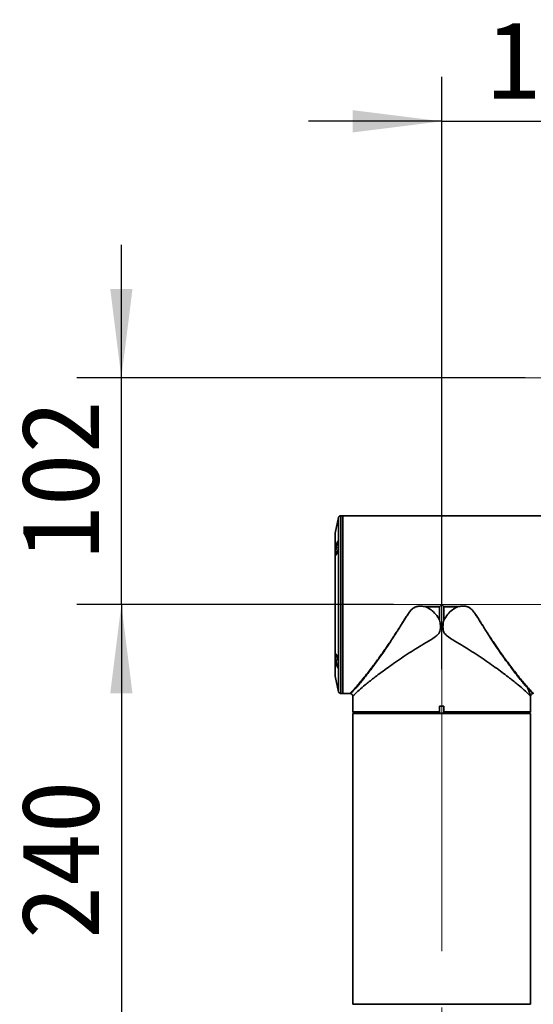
# Model space of a CAD drawing. Header units: millimetres. Extents: x -55 to 731, y 0 to 297.
# Tile 11 of 14: x 186 to 210, y 213 to 257. Entities that reach past the tile are written whole.
import ezdxf

# ---------------------------------------------------------------- set-up
doc = ezdxf.new("R2010")
doc.units = ezdxf.units.MM
doc.linetypes.add('CENTERX2', pattern=[20.32, 12.7, -2.54, 2.54, -2.54])
doc.layers.add('中心线层', color=6, linetype='CENTERX2', lineweight=25)
doc.layers.add('标注层', color=150, linetype='Continuous')
doc.styles.add('SLDTEXTSTYLE1', font='仿宋_GB2312')
doc.dimstyles.new('SLDDIMSTYLE0', dxfattribs={"dimtxt": 3.5, "dimasz": 4, "dimexe": 0, "dimexo": 0.0625, "dimgap": 0.875, "dimtad": 2, "dimlfac": 10, "dimrnd": 1e-09, "dimzin": 12, "dimdsep": 46, "dimtxsty": 'SLDTEXTSTYLE1', "dimsah": 1, "dimcen": 0.09, "dimadec": 0, "dimazin": 3, "dimtfac": 1, "dimtdec": 3, "dimtmove": 0, "dimatfit": 0, "dimfxl": 0, "dimfrac": 2, "dimtolj": 1, "dimtzin": 12, "dimarcsym": 0})
doc.dimstyles.new('SLDDIMSTYLE2', dxfattribs={"dimtxt": 3.5, "dimasz": 4, "dimexe": 0, "dimexo": 0.0625, "dimgap": 0.875, "dimtad": 2, "dimdec": 0, "dimlfac": 10, "dimrnd": 1e-09, "dimzin": 12, "dimdsep": 46, "dimtxsty": 'SLDTEXTSTYLE1', "dimsah": 1, "dimcen": 0.09, "dimadec": 0, "dimazin": 3, "dimtfac": 1, "dimtdec": 3, "dimtofl": 0, "dimtmove": 0, "dimatfit": 3, "dimfxl": 0, "dimfrac": 2, "dimtolj": 1, "dimtzin": 12, "dimarcsym": 0})

# ---------------------------------------------------------------- blocks, each defined once
blk = doc.blocks.new('_D_4')
at = {"layer": '标注层'}
for p, q in [((203.226, 230.655), (188.974, 230.655)), ((190.974, 230.655), (190.974, 206.654)), ((209.108, 206.654), (188.974, 206.654))]:
    blk.add_line(p, q, dxfattribs=at)
for points in [[(190.974, 230.655), (190.474, 226.655), (191.474, 226.655)], [(190.974, 206.654), (191.474, 210.654), (190.474, 210.654)]]:
    blk.add_solid(points, dxfattribs=at)
at = {"layer": '标注层', "insert": (186.462, 215.599), "char_height": 3.5, "attachment_point": 1, "rotation": 90, "style": 'SLDTEXTSTYLE1'}
blk.add_mtext('240', dxfattribs=at)
blk = doc.blocks.new('_D_5')
at = {"layer": '标注层'}
for p, q in [((190.974, 240.855), (190.974, 246.855)), ((209.138, 240.855), (188.974, 240.855)), ((190.974, 230.655), (190.974, 240.855)), ((203.226, 230.655), (188.974, 230.655)), ((190.974, 230.655), (190.974, 224.655))]:
    blk.add_line(p, q, dxfattribs=at)
for points in [[(190.974, 240.855), (191.474, 244.855), (190.474, 244.855)], [(190.974, 230.655), (190.474, 226.655), (191.474, 226.655)]]:
    blk.add_solid(points, dxfattribs=at)
at = {"layer": '标注层', "insert": (186.462, 232.7), "char_height": 3.5, "attachment_point": 1, "rotation": 90, "style": 'SLDTEXTSTYLE1'}
blk.add_mtext('102', dxfattribs=at)
blk = doc.blocks.new('_D_6')
at = {"layer": '标注层'}
for p, q in [((205.388, 227.755), (205.388, 254.407)), ((215.588, 237.645), (215.588, 254.407)), ((205.388, 252.407), (199.388, 252.407)), ((205.388, 252.407), (215.588, 252.407)), ((215.588, 252.407), (221.588, 252.407))]:
    blk.add_line(p, q, dxfattribs=at)
for points in [[(205.388, 252.407), (201.388, 252.907), (201.388, 251.907)], [(215.588, 252.407), (219.588, 251.907), (219.588, 252.907)]]:
    blk.add_solid(points, dxfattribs=at)
at = {"layer": '标注层', "insert": (207.433, 256.919), "char_height": 3.5, "attachment_point": 1, "style": 'SLDTEXTSTYLE1'}
blk.add_mtext('102', dxfattribs=at)

msp = doc.modelspace()

# ---------------------------------------------------------------- linework, layer by layer
at = {"color": 7, "linetype": 'Continuous', "lineweight": 35}
for p, q in [((200.7504, 234.5768), (200.5916, 233.8713)), ((200.9379, 234.6548), (200.8479, 234.6548)), ((210.3779, 234.6548), (200.9379, 234.6548)), ((200.9379, 234.6548), (200.9379, 226.6548)), ((200.9379, 234.6548), (200.9379, 230.6548)), ((200.5892, 233.8493), (200.5892, 227.4604)), ((200.7449, 233.4943), (200.7421, 233.4966)), ((200.6429, 232.9042), (200.6461, 232.9018)), ((200.9379, 230.6548), (200.9379, 226.6548)), ((204.6712, 230.5634), (204.671, 230.5615)), ((205.2955, 230.5615), (204.671, 230.5615)), ((204.6712, 230.5634), (205.2965, 230.5634)), ((205.2955, 230.5615), (205.2955, 229.9548)), ((205.2963, 230.5632), (205.2965, 230.5634)), ((205.2965, 230.5634), (205.3879, 230.6548)), ((205.3879, 230.6548), (205.4793, 230.5634)), ((205.4793, 230.5634), (205.4795, 230.5632)), ((205.4793, 230.5634), (206.1047, 230.5634)), ((205.4803, 229.9547), (205.4803, 230.5615)), ((206.1048, 230.5615), (205.4803, 230.5615)), ((206.1047, 230.5634), (206.1048, 230.5615)), ((200.5916, 227.4384), (200.7504, 226.7329)), ((200.8479, 226.6548), (200.9379, 226.6548)), ((200.9379, 226.6548), (201.2647, 226.6548)), ((201.3879, 226.5234), (201.3879, 226.0848)), ((209.3879, 225.8251), (209.3879, 226.5234)), ((201.3879, 226.0848), (201.3892, 226.0848)), ((201.3892, 226.0848), (201.3892, 225.8251)), ((205.2879, 226.0848), (205.2879, 225.8251)), ((205.2879, 226.0848), (205.4879, 226.0848)), ((205.4879, 226.0848), (205.4879, 225.8251)), ((201.3879, 225.7548), (201.3879, 212.6748)), ((201.3879, 225.7548), (205.3879, 225.7548)), ((201.3892, 225.8251), (205.2879, 225.8251)), ((201.4391, 225.7751), (201.4079, 225.8064)), ((205.2929, 225.7751), (201.4391, 225.7751)), ((201.4391, 225.7748), (201.4391, 225.7751)), ((201.4391, 225.7748), (205.2929, 225.7748)), ((201.8879, 225.7548), (201.8879, 225.7748)), ((205.2879, 225.8064), (205.2929, 225.7751)), ((205.2929, 225.7751), (205.2929, 225.7748)), ((205.2929, 225.7748), (205.483, 225.7748)), ((205.3879, 225.7548), (209.3879, 225.7548)), ((205.483, 225.7751), (205.4879, 225.8064)), ((209.3379, 225.7751), (205.483, 225.7751)), ((205.483, 225.7748), (205.483, 225.7751)), ((205.483, 225.7748), (209.3379, 225.7748)), ((205.4879, 225.8251), (209.3879, 225.8251)), ((209.1379, 225.7548), (209.1379, 225.7748)), ((209.3379, 225.7751), (209.3879, 225.8251)), ((209.3379, 225.7748), (209.3379, 225.7751)), ((209.3879, 212.6748), (209.3879, 225.7548)), ((201.3879, 212.6748), (205.3879, 212.6748)), ((205.3879, 212.6748), (209.3879, 212.6748))]:
    msp.add_line(p, q, dxfattribs=at)
at = {"color": 8, "linetype": 'Continuous', "lineweight": 35}
for p, q in [((200.7504, 226.7329), (200.7504, 234.5768)), ((200.8479, 234.6548), (200.8479, 227.8264)), ((200.5916, 233.8713), (200.5916, 227.4384)), ((200.8479, 227.8264), (200.8479, 226.6548))]:
    msp.add_line(p, q, dxfattribs=at)
at = {"color": 7, "linetype": 'Continuous', "lineweight": 35}
for centre, start, end in [((200.8479, 234.5548), 90, 167.31962), ((200.6892, 233.8493), 167.31962, 180), ((200.6892, 227.4604), 180, 192.68038), ((200.8479, 226.7548), 192.68038, 270)]:
    msp.add_arc(centre, 0.1, start, end, dxfattribs=at)
for points, knots in [([(200.6763, 233.409), (200.6855, 233.437), (200.7039, 233.4931), (200.7276, 233.526), (200.7414, 233.5143), (200.7478, 233.4807), (200.7501, 233.4445), (200.7498, 233.3987), (200.746, 233.3277), (200.7349, 233.2245), (200.7136, 233.0989), (200.6871, 232.9898), (200.659, 232.9127), (200.6332, 232.8784), (200.6172, 232.8906), (200.6097, 232.9242), (200.607, 232.9604), (200.6074, 233.0063), (200.6119, 233.0773), (200.6249, 233.1799), (200.6486, 233.3067), (200.6671, 233.3749), (200.6763, 233.409)], [0, 0, 0, 0, 0.0624425, 0.1248413, 0.1872086, 0.2184946, 0.2498825, 0.281293, 0.3125816, 0.3750218, 0.4375148, 0.4999811, 0.5624387, 0.6248351, 0.6872713, 0.7185836, 0.7500243, 0.7813005, 0.8127488, 0.8751415, 0.9375591, 1, 1, 1, 1]), ([(200.6887, 233.3959), (200.6794, 233.3637), (200.661, 233.2992), (200.6411, 233.1987), (200.6294, 233.1211), (200.6231, 233.0653), (200.6197, 233.0146), (200.6194, 232.9714), (200.622, 232.9365), (200.6261, 232.9221), (200.6281, 232.915)], [0, 0, 0, 0, 0.199856, 0.3994492, 0.4995654, 0.5996789, 0.7000054, 0.7997651, 0.9000678, 1, 1, 1, 1]), ([(200.7387, 233.4994), (200.7313, 233.4921), (200.7165, 233.4775), (200.6979, 233.4231), (200.6887, 233.3959)], [0, 0, 0, 0, 0.4996129, 1, 1, 1, 1]), ([(200.9372, 232.6898), (200.937, 232.684), (200.9366, 232.6716), (200.9361, 232.6482), (200.9358, 232.6215), (200.9356, 232.5936), (200.9357, 232.5679), (200.936, 232.5471), (200.9365, 232.5323), (200.9369, 232.5271), (200.9371, 232.5246)], [0, 0, 0, 0, 0.1102845, 0.232277, 0.3635551, 0.500006, 0.6364596, 0.7677247, 0.8897165, 1, 1, 1, 1]), ([(200.9371, 232.3612), (200.937, 232.3539), (200.9368, 232.3394), (200.9368, 232.2931), (200.9368, 232.2362), (200.937, 232.1971), (200.9371, 232.1775)], [0, 0, 0, 0, 0.2500184, 0.4999844, 0.7499754, 1, 1, 1, 1]), ([(200.9371, 230.7768), (200.9369, 230.7508), (200.9367, 230.6986), (200.9366, 230.6228), (200.9367, 230.561), (200.9369, 230.5416), (200.9371, 230.5319)], [0, 0, 0, 0, 0.2500003, 0.4999944, 0.7499968, 1, 1, 1, 1]), ([(200.9371, 230.4543), (200.937, 230.447), (200.9368, 230.4325), (200.9368, 230.3862), (200.9368, 230.3293), (200.937, 230.2902), (200.9371, 230.2706)], [0, 0, 0, 0, 0.2500199, 0.5000066, 0.7499991, 1, 1, 1, 1]), ([(201.5087, 226.8795), (201.5562, 226.9331), (201.6247, 227.0102), (201.7289, 227.135), (201.8033, 227.2258), (201.878, 227.3186), (201.952, 227.4117), (202.0244, 227.5042), (202.1346, 227.6467), (202.2754, 227.8329), (202.4466, 228.0654), (202.6092, 228.2917), (202.7643, 228.5127), (202.9284, 228.7518), (203.0881, 228.9906), (203.2476, 229.2352), (203.3782, 229.4394), (203.4812, 229.6039), (203.5694, 229.7465), (203.6554, 229.8864), (203.7183, 229.988), (203.7642, 230.0609), (203.7946, 230.1071), (203.8329, 230.1742), (203.8703, 230.2098), (203.8787, 230.2355), (203.8788, 230.2355), (203.8788, 230.2355), (203.8788, 230.2355), (203.8788, 230.2356), (203.8789, 230.2357), (203.8791, 230.236), (203.8794, 230.2364), (203.88, 230.2374), (203.8815, 230.2394), (203.8856, 230.2453), (203.8988, 230.2642), (203.9462, 230.33), (204.0211, 230.4234), (204.1407, 230.5238), (204.2894, 230.5814), (204.4741, 230.5885), (204.6035, 230.5701), (204.6726, 230.5602)], [0, 0, 0, 0, 0.0771686, 0.1111333, 0.1437386, 0.1749025, 0.2045124, 0.2325603, 0.2590469, 0.3290408, 0.3849801, 0.436622, 0.4933595, 0.5383899, 0.5966702, 0.6478808, 0.6920236, 0.7221595, 0.7472726, 0.7772983, 0.8051979, 0.8073606, 0.8205246, 0.8329465, 0.8458391, 0.8458424, 0.845844, 0.8458476, 0.8458547, 0.8458668, 0.8458895, 0.8459306, 0.8460091, 0.8461659, 0.8464969, 0.8472531, 0.8497552, 0.8580305, 0.8877017, 0.9091412, 0.9349956, 0.9653228, 1, 1, 1, 1]), ([(201.5391, 226.9554), (201.5916, 227.0162), (201.6993, 227.1411), (201.8964, 227.3807), (202.0848, 227.618), (202.252, 227.8352), (202.3926, 228.0217), (202.5374, 228.218), (202.6849, 228.4226), (202.8008, 228.5869), (202.8853, 228.7085), (202.9398, 228.7875), (202.9992, 228.8746), (203.0636, 228.97), (203.1331, 229.0738), (203.2068, 229.1853), (203.277, 229.2927), (203.3358, 229.3835), (203.3732, 229.4416), (203.3938, 229.4738), (203.4079, 229.496), (203.4254, 229.5235), (203.4485, 229.5599), (203.4738, 229.6), (203.5157, 229.6668), (203.5568, 229.7325), (203.5913, 229.7879), (203.6032, 229.8071), (203.6484, 229.8798), (203.7324, 230.0152), (203.859, 230.2125), (203.9855, 230.3889), (204.1111, 230.5046), (204.2201, 230.5568), (204.3311, 230.584), (204.4837, 230.589), (204.604, 230.5726), (204.6712, 230.5634)], [0, 0, 0, 0, 0.080731, 0.1657394, 0.250189, 0.2995908, 0.3494026, 0.3996804, 0.449656, 0.4993513, 0.5157487, 0.5337544, 0.5533706, 0.5745958, 0.5974303, 0.6218747, 0.6472631, 0.6665578, 0.6797596, 0.6840749, 0.6868665, 0.6937258, 0.701331, 0.7096808, 0.7187765, 0.7428813, 0.7503405, 0.7529218, 0.7547378, 0.7950632, 0.8357872, 0.8759781, 0.9067738, 0.9221688, 0.9376235, 0.9651726, 1, 1, 1, 1]), ([(204.671, 230.5615), (204.6711, 230.5614), (204.6711, 230.5613), (204.6712, 230.5611), (204.6717, 230.5607), (204.6722, 230.5604), (204.6726, 230.5602)], [0, 0, 0, 0, 0.0780794, 0.1641949, 0.3731214, 1, 1, 1, 1]), ([(204.6726, 230.5602), (204.7536, 230.514), (204.9156, 230.4214), (205.1324, 230.2174), (205.2386, 230.0464), (205.2956, 229.9548)], [0, 0, 0, 0, 0.3169264, 0.6339205, 1, 1, 1, 1]), ([(205.2955, 230.5615), (205.2956, 230.5617), (205.2956, 230.5623), (205.296, 230.5629), (205.2963, 230.5632), (205.2963, 230.5632)], [0, 0, 0, 0, 0.3734852, 0.8615435, 1, 1, 1, 1]), ([(205.4795, 230.5632), (205.4797, 230.5631), (205.48, 230.5627), (205.4803, 230.5621), (205.4803, 230.5616), (205.4803, 230.5615)], [0, 0, 0, 0, 0.3552337, 0.7723022, 1, 1, 1, 1]), ([(206.1033, 230.5602), (206.0223, 230.5139), (205.8602, 230.4214), (205.6434, 230.2174), (205.5372, 230.0464), (205.4803, 229.9547)], [0, 0, 0, 0, 0.3169598, 0.6339304, 1, 1, 1, 1]), ([(206.1033, 230.5602), (206.1416, 230.5661), (206.218, 230.578), (206.3191, 230.5847), (206.3977, 230.5833), (206.4564, 230.5776), (206.4929, 230.5708), (206.5198, 230.564), (206.5327, 230.5603), (206.5482, 230.5553), (206.5783, 230.5446), (206.6218, 230.5243), (206.6734, 230.4903), (206.7392, 230.4354), (206.8034, 230.3637), (206.8592, 230.2894), (206.9104, 230.2169), (206.9635, 230.137), (207.0285, 230.0344), (207.0914, 229.9335), (207.1536, 229.8325), (207.2171, 229.7292), (207.2731, 229.6387), (207.3146, 229.5722), (207.3395, 229.5323), (207.3595, 229.5005), (207.3838, 229.4619), (207.4131, 229.4157), (207.4479, 229.361), (207.4888, 229.2972), (207.5357, 229.2244), (207.5886, 229.1428), (207.6476, 229.0526), (207.7473, 228.9015), (207.8965, 228.6775), (208.1048, 228.3876), (208.2434, 228.1626), (208.3239, 228.0737), (208.3239, 228.0737), (208.3239, 228.0737), (208.3239, 228.0737), (208.3239, 228.0736), (208.324, 228.0736), (208.3241, 228.0734), (208.3243, 228.0731), (208.3247, 228.0725), (208.3257, 228.0711), (208.3289, 228.0668), (208.3395, 228.0522), (208.3782, 227.9992), (208.4599, 227.8879), (208.5939, 227.7087), (208.7218, 227.542), (208.8256, 227.4096), (208.8911, 227.3271), (208.9478, 227.2565), (209.0078, 227.1827), (209.0637, 227.115), (209.1147, 227.0542), (209.1527, 227.0096), (209.1854, 226.9716), (209.2152, 226.9375), (209.2424, 226.9069), (209.2591, 226.8884), (209.2671, 226.8795)], [0, 0, 0, 0, 0.0192595, 0.0384576, 0.050303, 0.0582758, 0.0677757, 0.0687353, 0.0720712, 0.0744253, 0.0768566, 0.0879696, 0.0981707, 0.1075316, 0.1304942, 0.1458549, 0.1538259, 0.174774, 0.1937998, 0.2146523, 0.2344761, 0.2536267, 0.2759967, 0.2886132, 0.293654, 0.3000731, 0.3078684, 0.3170834, 0.3282399, 0.341337, 0.3563735, 0.373351, 0.3922746, 0.4131542, 0.469577, 0.5370958, 0.61489, 0.6148917, 0.6148931, 0.6148959, 0.6149004, 0.6149091, 0.6149244, 0.614954, 0.6150127, 0.6151337, 0.6154028, 0.6160544, 0.6183471, 0.6263138, 0.655742, 0.7031208, 0.7686171, 0.7975578, 0.8238484, 0.8473605, 0.867976, 0.9006482, 0.9220809, 0.9394997, 0.9559911, 0.9715669, 0.9862347, 1, 1, 1, 1]), ([(206.1033, 230.5602), (206.1037, 230.5604), (206.1042, 230.5607), (206.1046, 230.5611), (206.1048, 230.5613), (206.1048, 230.5614), (206.1048, 230.5615)], [0, 0, 0, 0, 0.627101, 0.8384431, 0.9218929, 1, 1, 1, 1]), ([(206.1047, 230.5634), (206.1479, 230.5697), (206.2334, 230.5821), (206.3571, 230.5875), (206.4978, 230.5774), (206.6216, 230.5317), (206.7177, 230.4562), (206.8027, 230.3681), (206.8923, 230.2474), (206.9909, 230.0978), (207.0822, 229.9528), (207.2278, 229.7181), (207.4305, 229.3951), (207.6911, 228.9991), (207.925, 228.6571), (208.1303, 228.3673), (208.3143, 228.1141), (208.4934, 227.8747), (208.6862, 227.6241), (208.882, 227.3775), (209.0776, 227.14), (209.184, 227.0165), (209.2367, 226.9554)], [0, 0, 0, 0, 0.0224355, 0.0444247, 0.0635098, 0.0947267, 0.1102662, 0.1260638, 0.1575856, 0.1874915, 0.2186593, 0.2464074, 0.3314445, 0.4195027, 0.5024413, 0.5629318, 0.625312, 0.6908139, 0.7515184, 0.8361907, 0.9188734, 1, 1, 1, 1]), ([(205.2955, 229.9548), (205.3023, 229.9153), (205.3232, 229.7942), (205.3371, 229.6252), (205.3118, 229.4505), (205.2332, 229.3082), (205.0188, 229.138), (204.6875, 228.9518), (204.296, 228.7137), (203.9222, 228.4769), (203.5655, 228.2408), (203.2218, 228.0045), (202.8987, 227.7739), (202.6003, 227.5533), (202.2719, 227.3023), (201.9473, 227.0417), (201.6593, 226.7963), (201.5171, 226.6627), (201.4536, 226.5981), (201.4287, 226.5719), (201.4089, 226.5495), (201.3965, 226.5333), (201.3911, 226.5255), (201.388, 226.5208), (201.3891, 226.5225), (201.3897, 226.5234)], [0, 0, 0, 0, 0.01607965, 0.04940336, 0.06769973, 0.08616437, 0.11308877, 0.17617894, 0.23982246, 0.30034555, 0.3608693, 0.4231717, 0.48546985, 0.54517287, 0.60536077, 0.70300331, 0.79122577, 0.88217082, 0.90076672, 0.92159374, 0.94402262, 0.96519135, 0.98045435, 0.98899777, 1, 1, 1, 1]), ([(205.4803, 229.9547), (205.4735, 229.9153), (205.4527, 229.7942), (205.4387, 229.6252), (205.4641, 229.4505), (205.5427, 229.3082), (205.7571, 229.138), (206.0884, 228.9518), (206.4798, 228.7137), (206.8536, 228.4769), (207.2104, 228.2408), (207.5541, 228.0045), (207.8772, 227.7739), (208.1756, 227.5533), (208.5039, 227.3023), (208.8286, 227.0417), (209.1166, 226.7963), (209.2587, 226.6627), (209.3222, 226.5981), (209.3472, 226.5719), (209.367, 226.5495), (209.3794, 226.5333), (209.3848, 226.5255), (209.3878, 226.5208), (209.3868, 226.5225), (209.3861, 226.5234)], [0, 0, 0, 0, 0.0160756, 0.0493995, 0.0676959, 0.0861606, 0.113085, 0.1761754, 0.2398192, 0.3003425, 0.3608665, 0.4231692, 0.4854675, 0.5451708, 0.6053589, 0.7030018, 0.7912246, 0.88217, 0.900766, 0.9215931, 0.944022, 0.9651908, 0.9804539, 0.9889973, 1, 1, 1, 1]), ([(200.6073, 228.3313), (200.6076, 228.3453), (200.6082, 228.3733), (200.6145, 228.412), (200.6289, 228.4325), (200.6538, 228.407), (200.6817, 228.3375), (200.7088, 228.2336), (200.7314, 228.11), (200.7438, 228.0052), (200.7489, 227.931), (200.7503, 227.8818), (200.7489, 227.8416), (200.7438, 227.8023), (200.7313, 227.7821), (200.7088, 227.8079), (200.6817, 227.878), (200.6537, 227.9819), (200.6289, 228.1052), (200.6144, 228.2094), (200.6082, 228.2841), (200.6076, 228.3156), (200.6073, 228.3313)], [0, 0, 0, 0, 0.0313654, 0.0628057, 0.125222, 0.1876109, 0.2499918, 0.3123749, 0.3747831, 0.4372304, 0.4685062, 0.5000097, 0.5315207, 0.5628048, 0.6252994, 0.6877459, 0.7501401, 0.8125051, 0.8748614, 0.9372304, 0.9686723, 1, 1, 1, 1]), ([(200.6422, 228.4089), (200.636, 228.4048), (200.6266, 228.3986), (200.6206, 228.361), (200.6199, 228.3346), (200.6196, 228.3214)], [0, 0, 0, 0, 0.4949406, 0.747814, 1, 1, 1, 1]), ([(200.6196, 228.3214), (200.6199, 228.3065), (200.6205, 228.2768), (200.6268, 228.206), (200.6412, 228.1072), (200.666, 227.9909), (200.6942, 227.8914), (200.7205, 227.8293), (200.7376, 227.8018), (200.7426, 227.8096), (200.7427, 227.8097)], [0, 0, 0, 0, 0.0831621, 0.1666448, 0.3324209, 0.4983983, 0.6645311, 0.8307013, 0.9968466, 1, 1, 1, 1]), ([(200.9371, 228.374), (200.9369, 228.3592), (200.9366, 228.3287), (200.9366, 228.2825), (200.9368, 228.2408), (200.9371, 228.2212), (200.9372, 228.2116)], [0, 0, 0, 0, 0.2439924, 0.5000151, 0.7560065, 1, 1, 1, 1]), ([(200.9371, 227.848), (200.937, 227.8416), (200.9367, 227.8285), (200.9365, 227.8077), (200.9364, 227.7867), (200.9363, 227.7669), (200.9364, 227.7497), (200.9366, 227.7365), (200.9369, 227.7273), (200.9371, 227.7245), (200.9372, 227.7232)], [0, 0, 0, 0, 0.11525197, 0.23846214, 0.36764136, 0.5000046, 0.63236666, 0.76151305, 0.88474251, 1, 1, 1, 1]), ([(201.5391, 226.9554), (201.5341, 226.9428), (201.524, 226.9175), (201.5138, 226.8922), (201.5087, 226.8795)], [0, 0, 0, 0, 0.4999701, 1, 1, 1, 1]), ([(209.2671, 226.8795), (209.262, 226.8922), (209.2519, 226.9175), (209.2418, 226.9428), (209.2368, 226.9554)], [0, 0, 0, 0, 0.5000019, 1, 1, 1, 1]), ([(201.2714, 226.6543), (201.2875, 226.6504), (201.3194, 226.6427), (201.3573, 226.6103), (201.3836, 226.5676), (201.3866, 226.5346), (201.3881, 226.5177)], [0, 0, 0, 0, 0.2508764, 0.4966082, 0.7436234, 1, 1, 1, 1]), ([(209.3878, 226.5179), (209.3878, 226.5325), (209.3878, 226.5478), (209.3944, 226.5613), (209.3947, 226.562)], [0, 0, 0, 0, 0.946499, 1, 1, 1, 1]), ([(209.3908, 226.5477), (209.3948, 226.5612), (209.4026, 226.5878), (209.4291, 226.6203), (209.4632, 226.645), (209.4904, 226.6511), (209.5041, 226.6542)], [0, 0, 0, 0, 0.2516006, 0.4990114, 0.7468087, 1, 1, 1, 1]), ([(201.4079, 225.8064), (201.4061, 225.8081), (201.3999, 225.8144), (201.3936, 225.8206), (201.3892, 225.8251)], [0, 0, 0, 0, 0.2869309, 1, 1, 1, 1]), ([(205.2879, 225.8064), (205.2879, 225.8081), (205.2879, 225.8143), (205.2879, 225.8206), (205.2879, 225.8251)], [0, 0, 0, 0, 0.2790083, 1, 1, 1, 1]), ([(205.4879, 225.8064), (205.4879, 225.8081), (205.4879, 225.8144), (205.4879, 225.8206), (205.4879, 225.8251)], [0, 0, 0, 0, 0.2875839, 1, 1, 1, 1])]:
    msp.add_open_spline(points, degree=3, knots=knots, dxfattribs=at)
at = {"color": 8, "linetype": 'Continuous', "lineweight": 35}
for points, knots in [([(200.9372, 227.8947), (200.9371, 227.8926), (200.9369, 227.8885), (200.9367, 227.8882), (200.9367, 227.888)], [0, 0, 0, 0, 0.5067819, 1, 1, 1, 1]), ([(201.2647, 226.658), (201.2637, 226.657), (201.2585, 226.6521), (201.2863, 226.678), (201.3423, 226.7367), (201.4266, 226.8275), (201.5017, 226.9128), (201.5391, 226.9554)], [0, 0, 0, 0, 0.0571409, 0.2972206, 0.5272367, 0.7638234, 1, 1, 1, 1]), ([(209.2367, 226.9554), (209.277, 226.9097), (209.3553, 226.8207), (209.4432, 226.7265), (209.4962, 226.6712), (209.5214, 226.6483), (209.5145, 226.6549), (209.5145, 226.6549)], [0, 0, 0, 0, 0.2545074, 0.4960539, 0.7490987, 0.9996192, 1, 1, 1, 1]), ([(201.5087, 226.8795), (201.4873, 226.8561), (201.4459, 226.8112), (201.3916, 226.7564), (201.3445, 226.7122), (201.3069, 226.6787), (201.2822, 226.6603), (201.2693, 226.6516), (201.2732, 226.6543), (201.2734, 226.6544)], [0, 0, 0, 0, 0.1654829, 0.3189315, 0.4871934, 0.6554564, 0.8237428, 0.9919468, 1, 1, 1, 1]), ([(209.394, 226.5623), (209.3915, 226.5684), (209.385, 226.5849), (209.3359, 226.7075), (209.287, 226.8299), (209.2671, 226.8795)], [0, 0, 0, 0, 0.26011938, 0.70029047, 1, 1, 1, 1]), ([(209.503, 226.6541), (209.5002, 226.6558), (209.4943, 226.6595), (209.4513, 226.6934), (209.4009, 226.7403), (209.3523, 226.7887), (209.3125, 226.8299), (209.2825, 226.8627), (209.2671, 226.8795)], [0, 0, 0, 0, 0.2095419, 0.4390251, 0.6657965, 0.7722778, 0.8838122, 1, 1, 1, 1])]:
    msp.add_open_spline(points, degree=3, knots=knots, dxfattribs=at)
at = {"layer": '中心线层', "linetype": 'CENTERX2', "lineweight": 18}
for p, q in [((209.1379, 240.8548), (218.0196, 240.8548)), ((203.2262, 230.6548), (212.3779, 230.6548)), ((205.3879, 227.7548), (205.3879, 210.6748))]:
    msp.add_line(p, q, dxfattribs=at)

# ---------------------------------------------------------------- dimensions: what is measured, and where the dimension line sits
at = {"layer": '标注层'}
dim = msp.add_linear_dim(base=(215.5879, 252.4069), p1=(205.3879, 227.7548), p2=(215.5879, 237.6448), dimstyle='SLDDIMSTYLE0', dxfattribs=at)
dim.commit()
dim.dimension.update_dxf_attribs({"geometry": '_D_6', "text_midpoint": (210.4879, 252.4069), "dimtype": 160})
for base, p2, dimstyle, picture, middle in [((190.9737, 240.8548), (209.1379, 240.8548), 'SLDDIMSTYLE0', '_D_5', (190.9737, 235.7548)), ((190.9737, 206.6538), (209.1079, 206.6538), 'SLDDIMSTYLE2', '_D_4', (190.9737, 218.6543))]:
    dim = msp.add_linear_dim(base=base, p1=(203.2262, 230.6548), p2=p2, angle=90, dimstyle=dimstyle, dxfattribs=at)
    dim.commit()
    dim.dimension.update_dxf_attribs({"geometry": picture, "text_midpoint": middle, "dimtype": 160})

doc.saveas('drawing.dxf')
